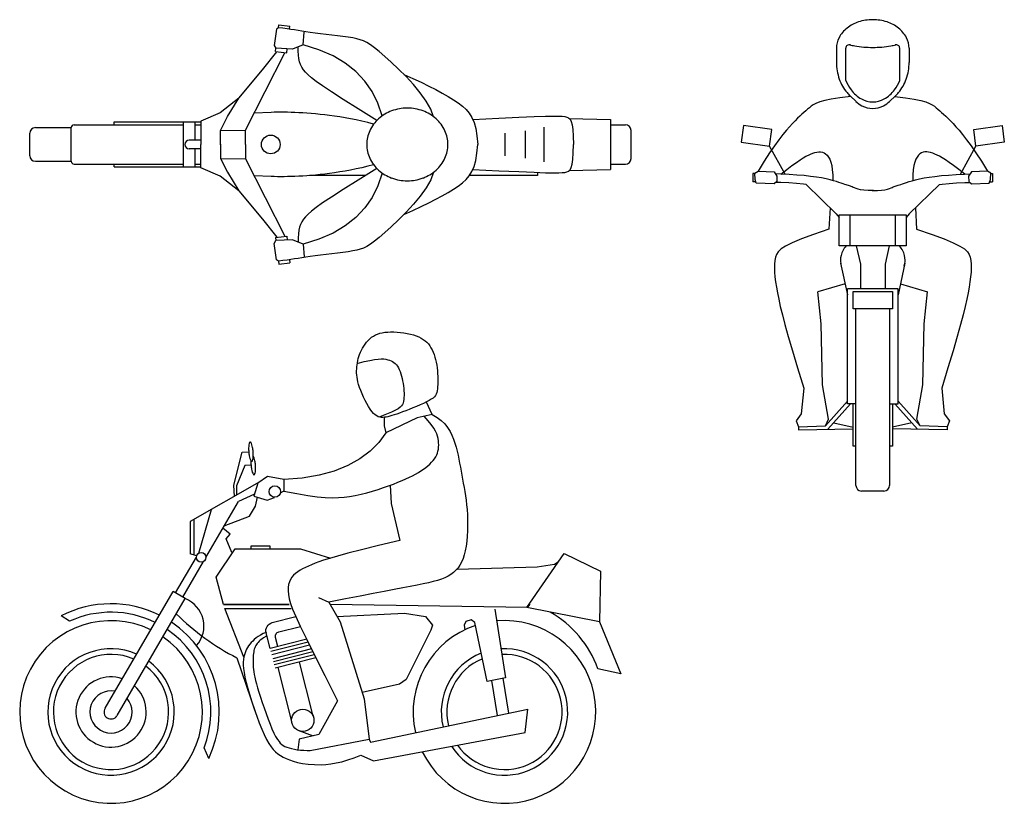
# Model space of a CAD drawing. Header units: millimetres. Extents: x 268.84 to 272.34, y 183.06 to 185.85.
import ezdxf

# ---------------------------------------------------------------- set-up
doc = ezdxf.new("R2010")
doc.units = ezdxf.units.MM

msp = doc.modelspace()

# ---------------------------------------------------------------- linework, layer by layer
for p, q in [((269.7623, 185.828), (269.802, 185.8233)), ((269.7771, 185.8151), (269.7609, 185.8169)), ((269.7916, 185.8132), (269.7771, 185.8151)), ((269.8051, 185.8113), (269.7916, 185.8132)), ((269.8179, 185.8093), (269.8051, 185.8113)), ((269.8307, 185.8073), (269.8179, 185.8093)), ((269.844, 185.8051), (269.8307, 185.8073)), ((269.8582, 185.8029), (269.844, 185.8051)), ((269.8488, 185.7565), (269.8524, 185.8014)), ((269.8739, 185.8007), (269.8582, 185.8029)), ((269.8915, 185.7984), (269.8739, 185.8007)), ((269.9105, 185.796), (269.8915, 185.7984)), ((269.9305, 185.7935), (269.9105, 185.796)), ((269.9508, 185.791), (269.9305, 185.7935)), ((269.971, 185.7885), (269.9508, 185.791)), ((269.9905, 185.7859), (269.971, 185.7885)), ((270.0087, 185.7833), (269.9905, 185.7859)), ((270.0251, 185.7807), (270.0087, 185.7833)), ((270.0394, 185.778), (270.0251, 185.7807)), ((270.0521, 185.7747), (270.0394, 185.778)), ((270.064, 185.7704), (270.0521, 185.7747)), ((270.076, 185.7646), (270.064, 185.7704)), ((270.0887, 185.7567), (270.076, 185.7646)), ((269.6443, 185.4528), (269.7841, 185.7284)), ((269.7047, 185.6677), (269.7558, 185.7317)), ((269.7508, 185.7323), (269.7906, 185.7276)), ((269.8313, 185.7335), (269.831, 185.7493)), ((269.8322, 185.7195), (269.8313, 185.7335)), ((269.9052, 185.7389), (269.8488, 185.7565)), ((269.9551, 185.7171), (269.9052, 185.7389)), ((270.103, 185.7462), (270.0887, 185.7567)), ((270.1196, 185.7326), (270.103, 185.7462)), ((270.1393, 185.7154), (270.1196, 185.7326)), ((271.7796, 185.6296), (271.7796, 185.7442)), ((271.9718, 185.6296), (271.9718, 185.7442)), ((269.8339, 185.7071), (269.8322, 185.7195)), ((269.8364, 185.6961), (269.8339, 185.7071)), ((269.8399, 185.686), (269.8364, 185.6961)), ((269.9988, 185.6912), (269.9551, 185.7171)), ((270.0365, 185.6613), (269.9988, 185.6912)), ((270.1626, 185.6943), (270.1393, 185.7154)), ((270.1883, 185.67), (270.1626, 185.6943)), ((269.6203, 185.5666), (269.7047, 185.6677)), ((269.8446, 185.6767), (269.8399, 185.686)), ((269.8504, 185.6677), (269.8446, 185.6767)), ((269.8575, 185.6589), (269.8504, 185.6677)), ((269.8663, 185.6497), (269.8575, 185.6589)), ((270.0683, 185.6275), (270.0365, 185.6613)), ((270.215, 185.6431), (270.1883, 185.67)), ((269.8782, 185.6393), (269.8663, 185.6497)), ((269.895, 185.6264), (269.8782, 185.6393)), ((269.9183, 185.61), (269.895, 185.6264)), ((270.0945, 185.5899), (270.0683, 185.6275)), ((270.2072, 185.651), (270.239, 185.6366)), ((270.2412, 185.6146), (270.215, 185.6431)), ((270.239, 185.6366), (270.2685, 185.6229)), ((270.2685, 185.6229), (270.2959, 185.6096)), ((269.9498, 185.589), (269.9183, 185.61)), ((269.9913, 185.5622), (269.9498, 185.589)), ((270.1151, 185.5485), (270.0945, 185.5899)), ((270.2656, 185.5853), (270.2412, 185.6146)), ((270.2866, 185.556), (270.2656, 185.5853)), ((270.2959, 185.6096), (270.321, 185.5969)), ((270.321, 185.5969), (270.3441, 185.5846)), ((270.3441, 185.5846), (270.365, 185.5727)), ((269.6203, 185.5666), (269.5539, 185.5147)), ((269.5792, 185.5008), (269.6203, 185.5666)), ((270.0445, 185.5286), (269.9913, 185.5622)), ((270.1305, 185.5036), (270.1151, 185.5485)), ((270.3028, 185.5275), (270.2866, 185.556)), ((270.365, 185.5727), (270.3839, 185.561)), ((270.3839, 185.561), (270.4009, 185.5497)), ((270.4009, 185.5497), (270.4158, 185.5384)), ((271.7949, 185.5751), (271.8161, 185.5547)), ((271.9565, 185.5751), (271.9353, 185.5547)), ((269.5539, 185.5147), (269.4846, 185.4844)), ((269.7349, 185.5159), (269.675, 185.5132)), ((269.7462, 185.5163), (269.7349, 185.5159)), ((269.7576, 185.5165), (269.7462, 185.5163)), ((269.7693, 185.5166), (269.7576, 185.5165)), ((269.7813, 185.5165), (269.7693, 185.5166)), ((269.7937, 185.5163), (269.7813, 185.5165)), ((269.8064, 185.5159), (269.7937, 185.5163)), ((269.8196, 185.5154), (269.8064, 185.5159)), ((269.8332, 185.5148), (269.8196, 185.5154)), ((269.8474, 185.514), (269.8332, 185.5148)), ((269.862, 185.513), (269.8474, 185.514)), ((269.8772, 185.5118), (269.862, 185.513)), ((270.111, 185.487), (270.0445, 185.5286)), ((270.3128, 185.5006), (270.3028, 185.5275)), ((270.4158, 185.5384), (270.4289, 185.5265)), ((270.4289, 185.5265), (270.4401, 185.5134)), ((270.4401, 185.5134), (270.4495, 185.4982)), ((269.1762, 185.4818), (269.4846, 185.4818)), ((269.1762, 185.4718), (269.1762, 185.4818)), ((269.4222, 185.4818), (269.4222, 185.3218)), ((269.464, 185.4818), (269.464, 185.4168)), ((269.4846, 185.4844), (269.4846, 185.4018)), ((269.555, 185.4515), (269.5792, 185.5008)), ((269.8929, 185.5104), (269.8772, 185.5118)), ((269.9091, 185.5088), (269.8929, 185.5104)), ((269.9259, 185.5069), (269.9091, 185.5088)), ((269.9432, 185.5048), (269.9259, 185.5069)), ((269.961, 185.5023), (269.9432, 185.5048)), ((269.9793, 185.4996), (269.961, 185.5023)), ((269.9982, 185.4965), (269.9793, 185.4996)), ((270.0175, 185.4929), (269.9982, 185.4965)), ((270.0374, 185.489), (270.0175, 185.4929)), ((270.0577, 185.4845), (270.0374, 185.489)), ((270.0786, 185.4795), (270.0577, 185.4845)), ((270.0998, 185.4739), (270.0786, 185.4795)), ((270.4495, 185.4982), (270.4571, 185.4802)), ((270.4528, 185.4903), (270.5447, 185.4951)), ((270.4571, 185.4802), (270.4631, 185.4586)), ((270.5447, 185.4951), (270.6166, 185.4985)), ((270.6166, 185.4985), (270.6712, 185.5009)), ((270.6712, 185.5009), (270.7113, 185.5023)), ((270.7113, 185.5023), (270.7395, 185.5028)), ((270.7395, 185.5028), (270.7585, 185.5027)), ((270.7585, 185.5027), (270.7711, 185.5021)), ((270.7711, 185.5021), (270.7799, 185.501)), ((270.7799, 185.501), (270.7872, 185.4995)), ((270.7872, 185.4995), (270.7935, 185.4968)), ((270.7935, 185.4968), (270.7988, 185.4919)), ((270.7958, 185.4947), (270.9426, 185.4906)), ((270.7988, 185.4919), (270.8031, 185.4839)), ((270.8031, 185.4839), (270.8064, 185.4719)), ((270.9426, 185.4906), (270.9426, 185.3129)), ((268.8962, 185.4618), (269.0237, 185.4618)), ((269.0237, 185.3418), (269.0237, 185.4618)), ((269.0337, 185.4718), (269.4222, 185.4718)), ((269.464, 185.4718), (269.4846, 185.4718)), ((269.555, 185.4515), (269.6443, 185.4528)), ((269.555, 185.4005), (269.555, 185.4515)), ((269.6443, 185.4018), (269.6443, 185.4528)), ((270.4631, 185.4586), (270.4673, 185.4327)), ((270.5672, 185.4018), (270.5672, 185.4424)), ((270.6401, 185.4018), (270.6401, 185.4507)), ((270.706, 185.4018), (270.706, 185.4639)), ((270.8064, 185.4719), (270.8088, 185.4548)), ((270.8088, 185.4548), (270.8101, 185.4317)), ((270.9426, 185.4718), (270.9955, 185.4718)), ((271.0155, 185.3518), (271.0155, 185.4518)), ((268.8762, 185.3618), (268.8762, 185.4418)), ((269.4846, 185.4168), (269.4431, 185.4168)), ((270.4673, 185.4327), (270.47, 185.4018)), ((270.8101, 185.4317), (270.8106, 185.4018)), ((269.4846, 185.3868), (269.4431, 185.3868)), ((269.464, 185.3868), (269.464, 185.3218)), ((269.4846, 185.3191), (269.4846, 185.4018)), ((269.555, 185.403), (269.555, 185.352)), ((269.6443, 185.4018), (269.6443, 185.3507)), ((270.4673, 185.3708), (270.47, 185.4018)), ((270.5672, 185.3611), (270.5672, 185.4018)), ((270.6401, 185.3528), (270.6401, 185.4018)), ((270.706, 185.3396), (270.706, 185.4018)), ((270.8101, 185.3718), (270.8106, 185.4018)), ((268.8962, 185.3418), (269.0237, 185.3418)), ((269.555, 185.352), (269.5792, 185.3027)), ((269.555, 185.352), (269.6443, 185.3507)), ((269.6443, 185.3507), (269.7841, 185.0752)), ((270.4571, 185.3233), (270.4631, 185.3449)), ((270.4631, 185.3449), (270.4673, 185.3708)), ((270.8064, 185.3317), (270.8088, 185.3487)), ((270.8088, 185.3487), (270.8101, 185.3718)), ((269.0337, 185.3318), (269.4222, 185.3318)), ((269.1762, 185.3218), (269.1762, 185.3318)), ((269.1762, 185.3218), (269.4846, 185.3218)), ((269.464, 185.3318), (269.4846, 185.3318)), ((269.5539, 185.2888), (269.4846, 185.3191)), ((269.5792, 185.3027), (269.6203, 185.237)), ((269.9793, 185.3039), (269.961, 185.3012)), ((269.9982, 185.307), (269.9793, 185.3039)), ((270.0175, 185.3106), (269.9982, 185.307)), ((270.0374, 185.3146), (270.0175, 185.3106)), ((270.0577, 185.319), (270.0374, 185.3146)), ((270.111, 185.3165), (270.0445, 185.2749)), ((270.0786, 185.324), (270.0577, 185.319)), ((270.0998, 185.3296), (270.0786, 185.324)), ((270.3128, 185.3029), (270.3028, 185.276)), ((270.4401, 185.2901), (270.4495, 185.3053)), ((270.4495, 185.3053), (270.4571, 185.3233)), ((270.4528, 185.3132), (270.5447, 185.3085)), ((270.5447, 185.3085), (270.6166, 185.305)), ((270.6166, 185.305), (270.6712, 185.3026)), ((270.6712, 185.3026), (270.7113, 185.3012)), ((270.6825, 185.3022), (270.6825, 185.2913)), ((270.7711, 185.3015), (270.7799, 185.3025)), ((270.7799, 185.3025), (270.7872, 185.304)), ((270.7872, 185.304), (270.7935, 185.3067)), ((270.7935, 185.3067), (270.7988, 185.3116)), ((270.7958, 185.3088), (270.9426, 185.3129)), ((270.7988, 185.3116), (270.8031, 185.3196)), ((270.8031, 185.3196), (270.8064, 185.3317)), ((270.9426, 185.3318), (270.9955, 185.3318)), ((269.6203, 185.237), (269.5539, 185.2888)), ((269.7349, 185.2876), (269.675, 185.2903)), ((269.7462, 185.2872), (269.7349, 185.2876)), ((269.7576, 185.287), (269.7462, 185.2872)), ((269.7693, 185.287), (269.7576, 185.287)), ((269.7813, 185.287), (269.7693, 185.287)), ((269.7937, 185.2872), (269.7813, 185.287)), ((269.8064, 185.2876), (269.7937, 185.2872)), ((269.8196, 185.2881), (269.8064, 185.2876)), ((269.8332, 185.2887), (269.8196, 185.2881)), ((269.8474, 185.2895), (269.8332, 185.2887)), ((269.862, 185.2905), (269.8474, 185.2895)), ((269.8772, 185.2917), (269.862, 185.2905)), ((270.0707, 185.2913), (269.8719, 185.2913)), ((269.8929, 185.2931), (269.8772, 185.2917)), ((269.9091, 185.2947), (269.8929, 185.2931)), ((269.9259, 185.2966), (269.9091, 185.2947)), ((269.9432, 185.2987), (269.9259, 185.2966)), ((269.961, 185.3012), (269.9432, 185.2987)), ((270.0445, 185.2749), (269.9913, 185.2413)), ((270.1305, 185.2999), (270.1151, 185.255)), ((270.3028, 185.276), (270.2866, 185.2475)), ((270.4158, 185.2651), (270.4289, 185.277)), ((270.4289, 185.277), (270.4401, 185.2901)), ((270.6825, 185.2913), (270.4408, 185.2913)), ((270.7113, 185.3012), (270.7395, 185.3007)), ((270.7395, 185.3007), (270.7585, 185.3008)), ((270.7585, 185.3008), (270.7711, 185.3015)), ((271.4494, 185.2982), (271.4494, 185.2682)), ((272.302, 185.2982), (272.302, 185.2682)), ((269.6203, 185.237), (269.7047, 185.1358)), ((269.9913, 185.2413), (269.9498, 185.2145)), ((270.1151, 185.255), (270.0945, 185.2136)), ((270.2866, 185.2475), (270.2656, 185.2182)), ((270.365, 185.2309), (270.3839, 185.2425)), ((270.3839, 185.2425), (270.4009, 185.2539)), ((270.4009, 185.2539), (270.4158, 185.2651)), ((269.9498, 185.2145), (269.9183, 185.1935)), ((270.0945, 185.2136), (270.0683, 185.176)), ((270.2656, 185.2182), (270.2412, 185.1889)), ((270.2959, 185.1939), (270.321, 185.2066)), ((270.321, 185.2066), (270.3441, 185.2189)), ((270.3441, 185.2189), (270.365, 185.2309)), ((269.8782, 185.1642), (269.8663, 185.1538)), ((269.895, 185.1771), (269.8782, 185.1642)), ((269.9183, 185.1935), (269.895, 185.1771)), ((270.0683, 185.176), (270.0365, 185.1422)), ((270.2072, 185.1525), (270.239, 185.1669)), ((270.2412, 185.1889), (270.215, 185.1604)), ((270.239, 185.1669), (270.2685, 185.1806)), ((270.2685, 185.1806), (270.2959, 185.1939)), ((269.7047, 185.1358), (269.7558, 185.0718)), ((269.8446, 185.1269), (269.8399, 185.1175)), ((269.8504, 185.1358), (269.8446, 185.1269)), ((269.8575, 185.1446), (269.8504, 185.1358)), ((269.8663, 185.1538), (269.8575, 185.1446)), ((270.0365, 185.1422), (269.9988, 185.1123)), ((270.1883, 185.1335), (270.1626, 185.1092)), ((270.215, 185.1604), (270.1883, 185.1335)), ((271.7567, 185.0409), (271.7567, 185.1509)), ((271.7567, 185.1509), (271.9947, 185.1509)), ((271.7957, 185.0409), (271.7957, 185.1509)), ((271.9557, 185.1509), (271.9557, 185.0409)), ((271.9947, 185.1509), (271.9947, 185.0409)), ((269.8339, 185.0964), (269.8322, 185.084)), ((269.8364, 185.1075), (269.8339, 185.0964)), ((269.8399, 185.1175), (269.8364, 185.1075)), ((269.9988, 185.1123), (269.9551, 185.0864)), ((270.1626, 185.1092), (270.1393, 185.0881)), ((269.7456, 185.0499), (269.7522, 185.0595)), ((269.7508, 185.0712), (269.7906, 185.0759)), ((269.7508, 185.0712), (269.7522, 185.0595)), ((269.8111, 185.0622), (269.7522, 185.0595)), ((269.7906, 185.0759), (269.7923, 185.0614)), ((269.8488, 185.047), (269.8111, 185.0622)), ((269.8313, 185.0701), (269.831, 185.0542)), ((269.8322, 185.084), (269.8313, 185.0701)), ((269.9052, 185.0646), (269.8488, 185.047)), ((269.9551, 185.0864), (269.9052, 185.0646)), ((270.103, 185.0573), (270.0887, 185.0468)), ((270.1196, 185.0709), (270.103, 185.0573)), ((270.1393, 185.0881), (270.1196, 185.0709)), ((269.754, 184.9916), (269.7456, 185.0499)), ((269.8488, 185.047), (269.8524, 185.0021)), ((270.0251, 185.0228), (270.0087, 185.0202)), ((270.0394, 185.0255), (270.0251, 185.0228)), ((270.0521, 185.0288), (270.0394, 185.0255)), ((270.064, 185.0331), (270.0521, 185.0288)), ((270.076, 185.0389), (270.064, 185.0331)), ((270.0887, 185.0468), (270.076, 185.0389)), ((271.9947, 185.0409), (271.7567, 185.0409)), ((269.7609, 184.9866), (269.754, 184.9916)), ((269.7771, 184.9884), (269.7609, 184.9866)), ((269.7609, 184.9866), (269.7623, 184.9755)), ((269.7916, 184.9903), (269.7771, 184.9884)), ((269.8051, 184.9922), (269.7916, 184.9903)), ((269.8007, 184.9907), (269.802, 184.9802)), ((269.8179, 184.9942), (269.8051, 184.9922)), ((269.8307, 184.9963), (269.8179, 184.9942)), ((269.844, 184.9984), (269.8307, 184.9963)), ((269.8582, 185.0006), (269.844, 184.9984)), ((269.8739, 185.0028), (269.8582, 185.0006)), ((269.8915, 185.0052), (269.8739, 185.0028)), ((269.9105, 185.0075), (269.8915, 185.0052)), ((269.9305, 185.01), (269.9105, 185.0075)), ((269.9508, 185.0125), (269.9305, 185.01)), ((269.971, 185.015), (269.9508, 185.0125)), ((269.9905, 185.0176), (269.971, 185.015)), ((270.0087, 185.0202), (269.9905, 185.0176)), ((269.7623, 184.9755), (269.802, 184.9802)), ((271.7615, 184.9795), (271.7855, 184.8662)), ((271.99, 184.9795), (271.966, 184.8662)), ((271.9657, 184.8884), (271.7857, 184.8884)), ((271.7857, 184.4784), (271.7857, 184.8884)), ((271.9657, 184.4784), (271.9657, 184.8884)), ((271.8157, 184.1884), (271.8157, 184.8163)), ((271.9357, 184.8163), (271.9357, 184.1884)), ((270.3081, 184.441), (270.2873, 184.4851)), ((271.7161, 184.3882), (271.797, 184.4784)), ((271.8157, 184.4784), (271.7857, 184.4784)), ((271.9357, 184.4784), (271.9657, 184.4784)), ((272.0354, 184.3882), (271.9545, 184.4784)), ((271.6111, 184.397), (271.611, 184.3861)), ((272.1404, 184.397), (272.1404, 184.3861)), ((271.611, 184.3861), (271.8057, 184.3899)), ((272.1404, 184.3861), (271.9457, 184.3899)), ((269.6926, 184.1996), (269.4463, 184.0598)), ((269.6759, 184.1575), (269.6189, 184.1313)), ((269.7796, 184.1676), (269.7675, 184.1609)), ((271.9157, 184.1684), (271.8357, 184.1684)), ((269.5029, 183.9322), (269.6189, 184.1313)), ((269.4774, 183.9471), (269.5231, 184.1033)), ((269.4463, 184.0598), (269.4463, 183.945)), ((269.46, 184.0675), (269.46, 183.9406)), ((269.4698, 183.9374), (269.4463, 183.945)), ((269.3948, 183.8056), (269.469, 183.9327)), ((269.4205, 183.7906), (269.4946, 183.9179)), ((269.1439, 183.3952), (269.3862, 183.8106)), ((269.4291, 183.7856), (269.3862, 183.8106)), ((269.1866, 183.3692), (269.4291, 183.7856)), ((269.565, 183.7644), (269.7988, 183.7644)), ((270.655, 183.766), (270.6473, 183.7553)), ((269.5703, 183.7508), (269.8057, 183.7508)), ((270.5311, 183.7485), (270.5692, 183.5041)), ((269.0178, 183.7051), (268.9877, 183.7238)), ((270.4281, 183.704), (270.4215, 183.6917)), ((270.4215, 183.6917), (270.4241, 183.6749)), ((270.447, 183.7096), (270.4281, 183.704)), ((270.4603, 183.7004), (270.447, 183.7096)), ((270.5031, 183.4906), (270.4603, 183.7004)), ((270.9038, 183.7029), (270.9795, 183.5175)), ((269.8615, 183.641), (269.7313, 183.6081)), ((269.8663, 183.6311), (269.734, 183.5976)), ((269.872, 183.6197), (269.737, 183.5855)), ((269.8784, 183.6067), (269.7405, 183.5718)), ((269.8835, 183.5964), (269.7433, 183.5609)), ((269.8886, 183.5859), (269.7461, 183.5499)), ((269.6133, 183.5748), (269.6794, 183.3803)), ((269.8943, 183.5745), (269.7491, 183.5377)), ((269.8848, 183.3671), (269.836, 183.5597)), ((269.8083, 183.3479), (269.7595, 183.5405)), ((270.9795, 183.5175), (270.897, 183.536)), ((270.5692, 183.5041), (270.5031, 183.4906)), ((270.519, 183.4938), (270.5395, 183.3694)), ((270.5589, 183.502), (270.5794, 183.3778)), ((269.8298, 183.3172), (269.8841, 183.297)), ((269.513, 183.217), (269.4964, 183.2541))]:
    msp.add_line(p, q)
for points in [[(269.7609, 185.8169), (269.7623, 185.828)], [(269.7609, 185.8169), (269.754, 185.8119), (269.7456, 185.7536), (269.7522, 185.744)], [(269.8007, 185.8128), (269.802, 185.8233)], [(269.7508, 185.7323), (269.7522, 185.744)], [(269.8488, 185.7565), (269.8111, 185.7413), (269.7522, 185.744)], [(269.7906, 185.7276), (269.7923, 185.7421)], [(271.7464, 185.7443), (271.7464, 185.6938)], [(272.0051, 185.7443), (272.0051, 185.6938)], [(271.7973, 185.5728), (271.7587, 185.5679), (271.7282, 185.563), (271.7046, 185.558), (271.6868, 185.5531), (271.6736, 185.548), (271.6639, 185.5429), (271.6565, 185.5378), (271.6501, 185.5326), (271.6439, 185.5273), (271.6375, 185.5218), (271.6308, 185.516), (271.6238, 185.5096), (271.6163, 185.5026), (271.6083, 185.4948), (271.5996, 185.486), (271.5901, 185.4762), (271.5798, 185.465), (271.5684, 185.4521), (271.5558, 185.4368), (271.5418, 185.4187), (271.5262, 185.3972), (271.5088, 185.3718), (271.4893, 185.342), (271.4677, 185.3071)], [(271.9541, 185.5728), (271.9928, 185.5679), (272.0233, 185.563), (272.0469, 185.558), (272.0647, 185.5531), (272.0778, 185.548), (272.0875, 185.5429), (272.095, 185.5378), (272.1013, 185.5326), (272.1076, 185.5273), (272.114, 185.5218), (272.1206, 185.516), (272.1277, 185.5096), (272.1352, 185.5026), (272.1432, 185.4948), (272.1519, 185.486), (272.1614, 185.4762), (272.1717, 185.465), (272.183, 185.4521), (272.1956, 185.4368), (272.2097, 185.4187), (272.2253, 185.3972), (272.2427, 185.3718), (272.2621, 185.342), (272.2837, 185.3071)], [(271.564, 185.2955), (271.5084, 185.3957)], [(271.5481, 185.2963), (271.5698, 185.3128), (271.5882, 185.3265), (271.6038, 185.3378), (271.6171, 185.3468), (271.6284, 185.354), (271.6381, 185.3597), (271.6468, 185.3642), (271.6547, 185.3678), (271.6624, 185.3707), (271.6697, 185.373), (271.6768, 185.3746), (271.6836, 185.3753), (271.6902, 185.3751), (271.6964, 185.3739), (271.7024, 185.3716), (271.708, 185.3681), (271.7133, 185.3633), (271.7182, 185.357), (271.7226, 185.3489), (271.7264, 185.3388), (271.7295, 185.3264), (271.7318, 185.3115), (271.7332, 185.2939), (271.7336, 185.2733)], [(272.2033, 185.2963), (272.1817, 185.3128), (272.1632, 185.3265), (272.1476, 185.3378), (272.1344, 185.3468), (272.1231, 185.354), (272.1133, 185.3597), (272.1047, 185.3642), (272.0967, 185.3678), (272.0891, 185.3707), (272.0817, 185.373), (272.0746, 185.3746), (272.0678, 185.3753), (272.0613, 185.3751), (272.055, 185.3739), (272.0491, 185.3716), (272.0435, 185.3681), (272.0381, 185.3633), (272.0332, 185.357), (272.0289, 185.3489), (272.0251, 185.3388), (272.022, 185.3264), (272.0197, 185.3115), (272.0183, 185.2939), (272.0179, 185.2733)], [(272.1875, 185.2955), (272.243, 185.3957)], [(271.456, 185.2982), (271.4494, 185.2982)], [(271.4598, 185.2682), (271.4494, 185.2682)], [(271.8781, 185.2381), (271.8595, 185.2384), (271.8444, 185.2394), (271.8325, 185.2409), (271.8232, 185.2427), (271.8161, 185.2448), (271.8106, 185.2469), (271.8063, 185.2489), (271.8027, 185.2507), (271.7993, 185.2522), (271.7961, 185.2535), (271.7927, 185.2546), (271.7891, 185.2557), (271.7852, 185.2568), (271.7808, 185.2581), (271.7758, 185.2596), (271.77, 185.2615), (271.7633, 185.2638), (271.7555, 185.2665), (271.7464, 185.2695), (271.7358, 185.2727), (271.7236, 185.276), (271.7095, 185.2792), (271.6934, 185.2825), (271.6751, 185.2855), (271.6543, 185.2883), (271.6313, 185.2908), (271.606, 185.2929), (271.5786, 185.2948), (271.5492, 185.2962), (271.5295, 185.2969)], [(271.6386, 185.2598), (271.6293, 185.2608), (271.6043, 185.263), (271.5772, 185.2648), (271.5481, 185.2663), (271.5305, 185.2669)], [(271.8733, 185.2381), (271.892, 185.2384), (271.907, 185.2394), (271.919, 185.2409), (271.9282, 185.2427), (271.9354, 185.2448), (271.9409, 185.2469), (271.9452, 185.2489), (271.9488, 185.2507), (271.9521, 185.2522), (271.9554, 185.2535), (271.9588, 185.2546), (271.9623, 185.2557), (271.9662, 185.2568), (271.9707, 185.2581), (271.9757, 185.2596), (271.9815, 185.2615), (271.9882, 185.2638), (271.996, 185.2665), (272.0051, 185.2695), (272.0157, 185.2727), (272.0279, 185.276), (272.042, 185.2792), (272.0581, 185.2825), (272.0764, 185.2855), (272.0971, 185.2883), (272.1202, 185.2908), (272.1454, 185.2929), (272.1728, 185.2948), (272.2023, 185.2962), (272.222, 185.2969)], [(272.1129, 185.2598), (272.1221, 185.2608), (272.1471, 185.263), (272.1742, 185.2648), (272.2033, 185.2663), (272.221, 185.2669)], [(272.2916, 185.2682), (272.302, 185.2682)], [(272.2955, 185.2982), (272.302, 185.2982)], [(271.6386, 185.2598), (271.7459, 185.1554), (271.7567, 185.1416)], [(272.1129, 185.2598), (272.0056, 185.1554), (271.9947, 185.1416)], [(271.7242, 185.1765), (271.7197, 185.1)], [(272.0273, 185.1765), (272.0318, 185.1)], [(271.7197, 185.1), (271.6646, 185.0812), (271.6216, 185.0654), (271.5891, 185.052), (271.5656, 185.0404), (271.5495, 185.03), (271.5392, 185.0202), (271.5331, 185.0105), (271.5295, 185.0002), (271.5273, 184.9889), (271.526, 184.9763), (271.5256, 184.9626), (271.5262, 184.9475), (271.5276, 184.9311), (271.5298, 184.9134), (271.5328, 184.8942), (271.5365, 184.8735), (271.541, 184.851), (271.5467, 184.8257), (271.554, 184.796), (271.5633, 184.7606), (271.5752, 184.7182), (271.59, 184.6673), (271.6082, 184.6064), (271.6303, 184.5344)], [(272.0318, 185.1), (272.0869, 185.0812), (272.1299, 185.0654), (272.1623, 185.052), (272.1858, 185.0404), (272.2019, 185.03), (272.2123, 185.0202), (272.2184, 185.0105), (272.2219, 185.0002), (272.2242, 184.9889), (272.2255, 184.9763), (272.2258, 184.9626), (272.2253, 184.9475), (272.2239, 184.9311), (272.2217, 184.9134), (272.2187, 184.8942), (272.2149, 184.8735), (272.2104, 184.851), (272.2048, 184.8257), (272.1975, 184.796), (272.1881, 184.7606), (272.1763, 184.7182), (272.1615, 184.6673), (272.1432, 184.6064), (272.1211, 184.5344)], [(271.8168, 185.0409), (271.8318, 184.976), (271.8318, 184.8884)], [(271.9346, 185.0409), (271.9197, 184.976), (271.9197, 184.8884)], [(271.7771, 184.9056), (271.6806, 184.8775)], [(271.9743, 184.9056), (272.0709, 184.8775)], [(271.6303, 184.5344), (271.6213, 184.4433), (271.6026, 184.4187), (271.6111, 184.397), (271.7072, 184.4003), (271.7183, 184.4247), (271.6974, 184.5458), (271.6923, 184.7636), (271.6806, 184.8775)], [(271.8057, 184.8163), (271.8057, 184.8784)], [(271.8057, 184.8784), (271.9457, 184.8784), (271.9457, 184.8163)], [(272.1211, 184.5344), (272.1302, 184.4433), (272.1488, 184.4187), (272.1404, 184.397), (272.0442, 184.4003), (272.0331, 184.4247), (272.054, 184.5458), (272.0591, 184.7636), (272.0709, 184.8775)], [(271.9457, 184.8163), (271.8057, 184.8163)], [(270.0416, 184.6228), (270.0657, 184.6289), (270.0857, 184.6334), (270.1023, 184.6364), (270.1158, 184.6381), (270.1269, 184.6387), (270.1359, 184.6384), (270.1435, 184.6374), (270.1501, 184.6359), (270.1562, 184.6341), (270.1618, 184.6319), (270.1671, 184.6292), (270.1719, 184.6261), (270.1764, 184.6224), (270.1805, 184.6181), (270.1843, 184.6131), (270.1878, 184.6074), (270.191, 184.6009), (270.1939, 184.5936), (270.1966, 184.5858), (270.199, 184.5776), (270.2011, 184.569), (270.2029, 184.5602), (270.2045, 184.5512), (270.2057, 184.5423), (270.2068, 184.5336), (270.2075, 184.525), (270.2079, 184.5167), (270.208, 184.5088), (270.2077, 184.5012), (270.2071, 184.4942), (270.206, 184.4877), (270.2045, 184.4817), (270.2025, 184.4764), (270.1994, 184.4715), (270.1946, 184.4667), (270.1873, 184.4615), (270.1771, 184.4559), (270.1633, 184.4493), (270.1451, 184.4416), (270.122, 184.4324)], [(271.7857, 184.488), (271.7072, 184.4003)], [(271.8157, 184.3282), (271.8057, 184.3282), (271.8057, 184.4784)], [(271.9457, 184.4784), (271.9457, 184.3282), (271.9357, 184.3282)], [(271.9657, 184.488), (272.0442, 184.4003)], [(269.7796, 184.1676), (269.8263, 184.1592), (269.8659, 184.1528), (269.8993, 184.1484), (269.9278, 184.1457), (269.9525, 184.1446), (269.9744, 184.145), (269.9946, 184.1466), (270.0143, 184.1493), (270.0344, 184.1529), (270.0548, 184.1574), (270.0752, 184.1625), (270.0955, 184.1682), (270.1154, 184.1743), (270.1346, 184.1805), (270.153, 184.1869), (270.1702, 184.1933), (270.1862, 184.1995), (270.2008, 184.2055), (270.2143, 184.2115), (270.2268, 184.2173), (270.2383, 184.2231), (270.249, 184.2289), (270.2589, 184.2346), (270.2681, 184.2404), (270.2769, 184.2463), (270.285, 184.2523), (270.2926, 184.2583), (270.2995, 184.2644), (270.3058, 184.2707), (270.3115, 184.277), (270.3164, 184.2835), (270.3206, 184.2901), (270.324, 184.2968), (270.3267, 184.3037), (270.3287, 184.3107), (270.3301, 184.3179), (270.3309, 184.3251), (270.3312, 184.3325), (270.331, 184.34), (270.3303, 184.3476), (270.3292, 184.3553), (270.3273, 184.3634), (270.3242, 184.3721), (270.3197, 184.3818), (270.3134, 184.3925), (270.3048, 184.4047), (270.2937, 184.4186), (270.2796, 184.4345)], [(270.3081, 184.441), (270.3257, 184.4306), (270.3405, 184.4193), (270.3529, 184.4071), (270.3631, 184.3943), (270.3716, 184.3809), (270.3785, 184.3671), (270.3842, 184.3531), (270.389, 184.3388), (270.3931, 184.3245), (270.3968, 184.3101), (270.4, 184.2958), (270.403, 184.2815), (270.4057, 184.2671), (270.4082, 184.2528), (270.4107, 184.2386), (270.4133, 184.2244), (270.4159, 184.2102), (270.4186, 184.196), (270.4214, 184.1816), (270.424, 184.1669), (270.4264, 184.1518), (270.4287, 184.1361), (270.4306, 184.1196), (270.4322, 184.1024), (270.4333, 184.0842), (270.434, 184.0654), (270.4341, 184.0463), (270.4337, 184.0271), (270.4327, 184.0082), (270.4311, 183.9898), (270.4288, 183.9724), (270.4259, 183.9561), (270.4222, 183.9413), (270.4178, 183.9278), (270.4127, 183.9157), (270.4067, 183.9048), (270.4, 183.895), (270.3924, 183.8863), (270.3841, 183.8786), (270.3748, 183.8717), (270.3647, 183.8656), (270.3536, 183.8601), (270.3412, 183.8551), (270.3273, 183.8506), (270.3119, 183.8462), (270.2947, 183.842), (270.2754, 183.8378), (270.254, 183.8334), (270.2302, 183.8288), (270.2033, 183.8236), (270.1727, 183.8178), (270.1377, 183.8112), (270.0976, 183.8037), (270.0518, 183.7949), (269.9996, 183.7848), (269.9402, 183.7732)], [(270.137, 184.4308), (270.137, 184.4001), (270.143, 184.375)], [(270.3081, 184.441), (270.2544, 184.4286), (270.143, 184.375)], [(271.7371, 184.4116), (271.8057, 184.3954)], [(272.0144, 184.4116), (271.9457, 184.3954)], [(270.143, 184.375), (270.118, 184.3412), (270.0872, 184.3103), (270.0506, 184.2828), (270.0081, 184.2591), (269.9597, 184.2396), (269.9055, 184.2246), (269.8455, 184.2146), (269.7796, 184.21)], [(269.6042, 184.1494), (269.6023, 184.1889), (269.6324, 184.3073), (269.6554, 184.308)], [(269.6635, 184.2602), (269.6413, 184.2592), (269.6113, 184.1874), (269.612, 184.1538)], [(269.7796, 184.2091), (269.722, 184.2196), (269.6874, 184.1962), (269.6738, 184.1505), (269.7207, 184.1357), (269.7467, 184.1456)], [(269.7796, 184.21), (269.7796, 184.1676)], [(270.1581, 184.1888), (270.1615, 184.1241), (270.1928, 183.9923)], [(269.5684, 184.0446), (269.6578, 184.0789), (269.6789, 184.1146), (269.6867, 184.1464)], [(269.5895, 184.0155), (269.5636, 184.0365)], [(269.5947, 183.95), (269.5748, 183.9985), (269.5895, 184.0155)], [(269.6644, 183.9623), (269.6644, 183.9729), (269.7308, 183.9729), (269.7308, 183.9623)], [(270.1928, 183.9923), (270.1169, 183.9742), (270.056, 183.9593), (270.008, 183.947), (269.9709, 183.9369), (269.9427, 183.9288), (269.9214, 183.922), (269.9049, 183.9163), (269.8914, 183.9112), (269.879, 183.9064), (269.8674, 183.9016), (269.8567, 183.8969), (269.8468, 183.892), (269.8377, 183.8869), (269.8294, 183.8814), (269.8218, 183.8755), (269.8151, 183.869), (269.8091, 183.8619), (269.804, 183.854), (269.7999, 183.8453), (269.797, 183.8356), (269.7953, 183.8248), (269.795, 183.8129), (269.7962, 183.7997), (269.7991, 183.7852), (269.8038, 183.7688), (269.8113, 183.7486), (269.8226, 183.7225), (269.8387, 183.688), (269.8605, 183.6429), (269.8891, 183.5849), (269.9256, 183.5118), (269.9708, 183.4213)], [(269.565, 183.7644), (269.5395, 183.8618), (269.6068, 183.9626), (269.8398, 183.9626), (269.9463, 183.9298)], [(270.3965, 183.891), (270.6814, 183.8991), (270.7428, 183.9083), (270.7571, 183.9172)], [(269.7988, 183.7644), (269.565, 183.7644)], [(269.9034, 183.7901), (269.9402, 183.7732), (269.9802, 183.7032), (270.0657, 183.4295), (270.084, 183.2853)], [(270.6482, 183.7537), (269.9452, 183.7644)], [(269.6377, 183.577), (269.5703, 183.7508)], [(269.9692, 183.7224), (270.2096, 183.7333), (270.2839, 183.7214), (270.3087, 183.6917), (270.3027, 183.6739), (270.2156, 183.4977), (270.1918, 183.4808), (270.0587, 183.452)], [(269.718, 183.6655), (269.7068, 183.661), (269.6971, 183.6561), (269.6887, 183.651), (269.6814, 183.6457), (269.675, 183.6402), (269.6693, 183.6347), (269.6641, 183.6292), (269.6593, 183.6236), (269.655, 183.6179), (269.6511, 183.6121), (269.6477, 183.606), (269.6447, 183.5996), (269.642, 183.5928), (269.6397, 183.5856), (269.6379, 183.5779), (269.6365, 183.5695), (269.6358, 183.56), (269.6358, 183.5492), (269.6367, 183.5368), (269.6386, 183.5225), (269.6417, 183.5061), (269.6461, 183.4872), (269.6518, 183.4659), (269.6586, 183.4425), (269.6664, 183.4179), (269.6749, 183.3928), (269.6838, 183.3678), (269.6929, 183.3438), (269.7019, 183.3215), (269.7107, 183.3016), (269.719, 183.2845), (269.7269, 183.2702), (269.7347, 183.2583), (269.7425, 183.2485), (269.7505, 183.2402), (269.7589, 183.2332), (269.7679, 183.2272), (269.7776, 183.2216), (269.7883, 183.2164), (269.8003, 183.2114), (269.8138, 183.2068), (269.8291, 183.2028), (269.8466, 183.1994), (269.8664, 183.1968), (269.889, 183.195), (269.9146, 183.1942)], [(269.7201, 183.6527), (269.7156, 183.6503), (269.708, 183.6458), (269.7017, 183.6416), (269.6964, 183.6376), (269.692, 183.6337), (269.6884, 183.63), (269.6852, 183.6262), (269.6825, 183.6224), (269.6801, 183.6185), (269.6781, 183.6145), (269.6765, 183.6102), (269.6751, 183.6057), (269.6739, 183.6009), (269.6729, 183.5957), (269.6721, 183.5901), (269.6715, 183.5841), (269.671, 183.5777), (269.6707, 183.571), (269.6706, 183.5639), (269.6707, 183.5566), (269.671, 183.549), (269.6716, 183.5412), (269.6724, 183.5331), (269.6735, 183.5246), (269.675, 183.5155), (269.677, 183.5055), (269.6796, 183.4944), (269.6827, 183.482), (269.6866, 183.4681), (269.6913, 183.4525), (269.6968, 183.435), (269.7031, 183.4161), (269.7098, 183.3965), (269.7168, 183.3766), (269.724, 183.3572), (269.7311, 183.3387), (269.738, 183.3217), (269.7445, 183.3069), (269.7505, 183.2946), (269.7573, 183.2848), (269.7631, 183.2769), (269.7676, 183.2707), (269.7733, 183.2659), (269.7779, 183.2624), (269.7843, 183.2594), (269.7913, 183.2568), (269.7993, 183.2543), (269.808, 183.2519), (269.8176, 183.2497), (269.8278, 183.2479)], [(269.9708, 183.4213), (269.9047, 183.3016), (269.8345, 183.2851), (269.8296, 183.2477)], [(270.0543, 183.2289), (270.0989, 183.2082), (270.6393, 183.3091), (270.6482, 183.3922)], [(270.0891, 183.2753), (270.6482, 183.3922)], [(269.9146, 183.1942), (269.9292, 183.1954), (269.9471, 183.1975), (269.9661, 183.2008), (269.9861, 183.2053), (270.0075, 183.2114), (270.0302, 183.2192), (270.0543, 183.2289)]]:
    msp.add_lwpolyline(points)
for points in [[(272.0051, 185.7443, 0.12199), (271.9958, 185.7818, 0.105323), (271.9672, 185.8161, 0.088011), (271.9265, 185.8377, 0.078751), (271.8757, 185.8458, 0.078751), (271.8249, 185.8377, 0.088011), (271.7842, 185.8161, 0.105323), (271.7557, 185.7818, 0.12199), (271.7464, 185.7443, 0.12199)], [(271.7938, 185.7564, 0.020541), (271.8115, 185.7526, 0.042682), (271.8757, 185.7471, 0.042682), (271.94, 185.7526, 0.020541), (271.9577, 185.7564, 0.098647)], [(271.7464, 185.6938, 0.084936), (271.7565, 185.6346, 0.091806), (271.7842, 185.5863, 0.029082), (271.7949, 185.5751, 0.113721)], [(271.9565, 185.5751, 0.029082), (271.9672, 185.5863, 0.091806), (271.995, 185.6346, 0.084936), (272.0051, 185.6938, 0.084936)], [(271.7796, 185.6296, 0.062389), (271.7983, 185.5965, 0.106251), (271.8356, 185.5636, 0.128242), (271.8757, 185.5531, 0.128242)], [(271.8757, 185.5531, 0.128242), (271.9158, 185.5636, 0.106251), (271.9531, 185.5965, 0.062389), (271.9718, 185.6296, 0.074512)], [(271.8158, 185.5551, 0.055021), (271.8369, 185.5387, 0.085858), (271.8757, 185.53, 0.085858), (271.9145, 185.5387, 0.055021), (271.9357, 185.5551, 0.08062)], [(271.7805, 185.0409, 0.053657), (271.7691, 185.0237, 0.119909), (271.7608, 184.9896, 0.070457), (271.7637, 184.969, 0.104937)], [(271.9907, 184.9896, 0.119909), (271.9823, 185.0237, 0.053657), (271.971, 185.0409, 0.042866)], [(271.9877, 184.969, 0.070457), (271.9907, 184.9896, 0.119909)], [(269.663, 184.2765, 0.006564), (269.663, 184.2744, 0.023415), (269.6635, 184.2602, 0.023415), (269.6653, 184.246, 0.032342), (269.6678, 184.236, 0.069579), (269.6719, 184.2275, 0.274058), (269.6742, 184.2264, 0.274058), (269.6763, 184.2279, 0.069579), (269.6789, 184.2369, 0.032342), (269.6796, 184.2472, 0.023415), (269.6791, 184.2615, 0.023415), (269.6772, 184.2756, 0.032342), (269.6748, 184.2856, 0.059565), (269.6714, 184.293, 0.274058)], [(269.7313, 183.6081), (269.7172, 183.6637, -0.414214), (269.739, 183.7002), (269.8231, 183.7215)], [(269.7586, 183.615), (269.7505, 183.6467, -0.414214), (269.7629, 183.6675), (269.8392, 183.6868)], [(269.8278, 183.2479, 0.027741), (269.8744, 183.2456), (270.084, 183.2853), (270.0891, 183.2753)]]:
    msp.add_lwpolyline(points, format="xyb")
for points in [[(271.5084, 185.3957), (271.5166, 185.4551), (271.4158, 185.4689), (271.4077, 185.4095)], [(272.243, 185.3957), (272.2349, 185.4551), (272.3356, 185.4689), (272.3438, 185.4095)], [(271.4559, 185.2998), (271.4677, 185.3071), (271.5248, 185.3047), (271.5346, 185.2884), (271.5338, 185.27), (271.5244, 185.2611), (271.4612, 185.2635), (271.4571, 185.2774)], [(272.2956, 185.2998), (272.2837, 185.3071), (272.2266, 185.3047), (272.2169, 185.2884), (272.2177, 185.27), (272.2271, 185.2611), (272.2903, 185.2635), (272.2943, 185.2774)], [(270.0498, 184.537), (270.0464, 184.5471), (270.0438, 184.5565), (270.0419, 184.5653), (270.0405, 184.5735), (270.0396, 184.5813), (270.0392, 184.5888), (270.0392, 184.5961), (270.0395, 184.6033), (270.04, 184.6106), (270.0408, 184.6178), (270.0419, 184.6251), (270.0433, 184.6325), (270.0451, 184.6398), (270.0472, 184.6472), (270.0498, 184.6547), (270.0528, 184.6622), (270.0562, 184.6697), (270.0601, 184.6771), (270.0644, 184.6844), (270.0691, 184.6915), (270.0743, 184.6982), (270.0799, 184.7045), (270.0858, 184.7104), (270.0922, 184.7156), (270.099, 184.7201), (270.1061, 184.724), (270.1138, 184.7272), (270.1219, 184.7298), (270.1306, 184.7318), (270.1398, 184.7333), (270.1497, 184.7342), (270.1602, 184.7346), (270.1714, 184.7345), (270.183, 184.7339), (270.1949, 184.7329), (270.2069, 184.7314), (270.2188, 184.7294), (270.2303, 184.727), (270.2412, 184.7242), (270.2514, 184.7209), (270.2606, 184.7171), (270.2689, 184.713), (270.2764, 184.7083), (270.2831, 184.7033), (270.2891, 184.6977), (270.2946, 184.6917), (270.2994, 184.6851), (270.3038, 184.6781), (270.3078, 184.6706), (270.3114, 184.6625), (270.3147, 184.6541), (270.3176, 184.6453), (270.3201, 184.6361), (270.3222, 184.6266), (270.324, 184.6168), (270.3255, 184.6068), (270.3267, 184.5966), (270.3275, 184.5863), (270.328, 184.5762), (270.3283, 184.5662), (270.3283, 184.5567), (270.328, 184.5476), (270.3275, 184.5392), (270.3268, 184.5316), (270.3258, 184.5248), (270.3244, 184.5189), (270.3224, 184.5135), (270.3197, 184.5086), (270.316, 184.504), (270.3111, 184.4995), (270.3048, 184.495), (270.297, 184.4903), (270.2875, 184.4854), (270.2767, 184.4801), (270.2648, 184.4748), (270.2522, 184.4694), (270.2393, 184.4641), (270.2264, 184.459), (270.214, 184.4542), (270.2022, 184.4498), (270.1915, 184.4459), (270.1817, 184.4424), (270.1729, 184.4394), (270.1648, 184.4369), (270.1574, 184.4348), (270.1506, 184.4331), (270.1442, 184.4319), (270.1382, 184.431), (270.1324, 184.4305), (270.1269, 184.4306), (270.1214, 184.4314), (270.116, 184.433), (270.1106, 184.4356), (270.1052, 184.4394), (270.0996, 184.4446), (270.0938, 184.4513), (270.0878, 184.4595), (270.0817, 184.4691), (270.0756, 184.4797), (270.0696, 184.491), (270.0639, 184.5027), (270.0586, 184.5144), (270.0539, 184.526)], [(270.6451, 183.7537), (270.7771, 183.9465), (270.9066, 183.8828), (270.9038, 183.7029)]]:
    msp.add_lwpolyline(points, close=True)
msp.add_lwpolyline([(269.6603, 184.343, 0.274058), (269.6582, 184.3416, 0.069579), (269.6556, 184.3325, 0.032342), (269.6548, 184.3222, 0.023415), (269.6554, 184.308, 0.023415), (269.6572, 184.2939, 0.032342), (269.6597, 184.2838, 0.069579), (269.6637, 184.2753, 0.274058), (269.666, 184.2742, 0.274058), (269.6681, 184.2757, 0.069579), (269.6707, 184.2848, 0.032342), (269.6715, 184.2951, 0.023415), (269.671, 184.3093, 0.023415), (269.6691, 184.3234, 0.032342), (269.6666, 184.3334, 0.069579), (269.6626, 184.3419, 0.274058)], format="xyb", close=True)
for centre, radius in [((269.7336, 185.4018), 0.0332), ((269.7479, 184.1665), 0.0204), ((269.486, 183.9325), 0.0169), ((269.8477, 183.3526), 0.0397)]:
    msp.add_circle(centre, radius)
for centre, radius, start, end in [((271.792, 185.7442), 0.0123, 70.0026, 180), ((271.9595, 185.7442), 0.0123, 0, 109.9974), ((270.2139, 185.3856), 0.1445, 110.3562, 131.852), ((270.2196, 185.3702), 0.1609, 90, 110.3562), ((270.2196, 185.3702), 0.1609, 69.6438, 90), ((270.2253, 185.3856), 0.1445, 48.148, 69.6438), ((270.2051, 185.3954), 0.1313, 131.852, 155.1829), ((270.2342, 185.3954), 0.1313, 24.8171, 48.148), ((268.8962, 185.4418), 0.02, 90, 180), ((269.0337, 185.4618), 0.01, 90, 180), ((270.1914, 185.4018), 0.1162, 155.1829, 180), ((270.2478, 185.4018), 0.1162, 0, 24.8171), ((270.9955, 185.4518), 0.02, 0, 90), ((269.4431, 185.4018), 0.015, 90, 270), ((270.1914, 185.4018), 0.1162, 180, 204.8171), ((270.2478, 185.4018), 0.1162, 335.1829, 0), ((268.8962, 185.3618), 0.02, 180, 270), ((269.0337, 185.3418), 0.01, 180, 270), ((270.2051, 185.4081), 0.1313, 204.8171, 228.148), ((270.2342, 185.4081), 0.1313, 311.852, 335.1829), ((270.9955, 185.3518), 0.02, 270, 0), ((270.2139, 185.4179), 0.1445, 228.148, 249.6438), ((270.2253, 185.4179), 0.1445, 290.3562, 311.852), ((270.2196, 185.4333), 0.1609, 249.6438, 270), ((270.2196, 185.4333), 0.1609, 270, 290.3562), ((271.8357, 184.1884), 0.02, 180, 270), ((271.9157, 184.1884), 0.02, 270, 0), ((269.1653, 183.3822), 0.385, 63.4693, 117.4613), ((269.3908, 183.6878), 0.105, 318.4924, 68.6179), ((269.1653, 183.3822), 0.355, 63.7843, 114.5494), ((270.0138, 184.3536), 0.8757, 225.2757, 242.7844), ((270.5436, 183.4109), 0.3749, 19.51, 60.6158), ((269.1653, 183.3822), 0.325, 64.1577, 55.3748), ((269.1653, 183.3822), 0.385, 334.5937, 56.0632), ((270.5653, 183.3822), 0.325, 108.474, 193.0785), ((270.5653, 183.3822), 0.325, 205.8198, 94.8565), ((269.1653, 183.3822), 0.355, 338.8566, 55.7482), ((269.1653, 183.3822), 0.225, 66.1248, 53.4078), ((269.1653, 183.3822), 0.205, 66.75, 52.7826), ((270.5653, 183.3822), 0.225, 111.5857, 193.6419), ((270.5653, 183.3822), 0.225, 212.8959, 93.0711), ((270.5653, 183.3822), 0.205, 215.2104, 92.5039), ((270.5653, 183.3822), 0.205, 112.5781, 193.8206), ((269.1653, 183.3822), 0.125, 71.2809, 48.2517), ((269.1653, 183.3822), 0.075, 79.2127, 40.32), ((269.1653, 183.3822), 0.025, 147.9946, 327.9946)]:
    msp.add_arc(centre, radius, start, end)

doc.saveas('drawing.dxf')
